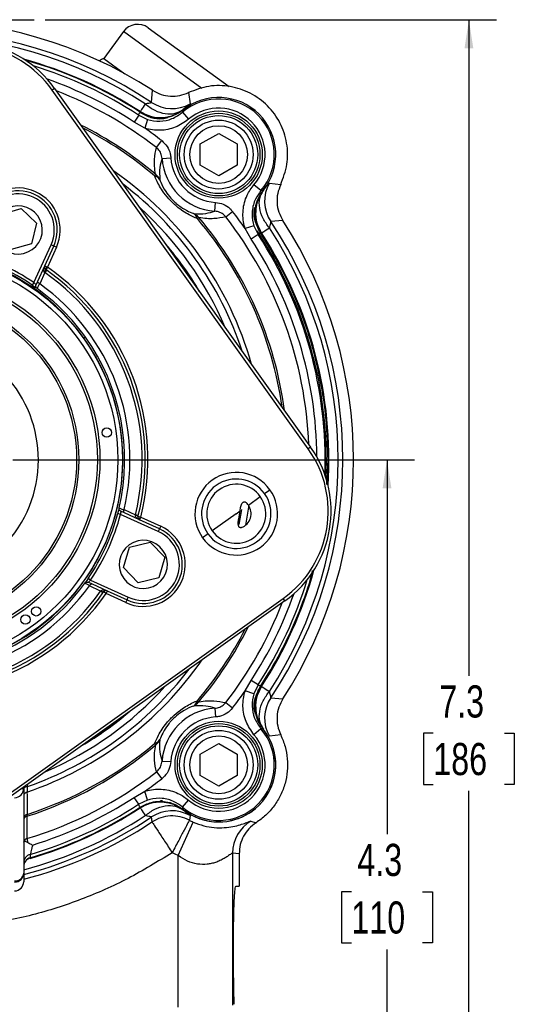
# Model space of a CAD drawing. Header units: inches. Extents: x 0.4 to 16.6, y 0.2 to 10.8.
# Tile 5 of 15: x 4.7 to 6.9, y 3.9 to 8.3. Entities that reach past the tile are written whole.
import ezdxf

# ---------------------------------------------------------------- set-up
doc = ezdxf.new("R2010")
doc.units = ezdxf.units.IN
doc.header["$MEASUREMENT"] = 0
doc.layers.add('SLD-0', color=7, linetype='Continuous', lineweight=25)
doc.styles.add('SLDTEXTSTYLE0', font='TXT', dxfattribs={"width": 0.75})
doc.dimstyles.new('SLDDIMSTYLE0', dxfattribs={"dimtxt": 0.145833, "dimasz": 0.13, "dimexe": 0, "dimexo": 0.0625, "dimgap": 0.036458, "dimtad": 0, "dimtih": 1, "dimtoh": 1, "dimdec": 1, "dimlfac": 1.5, "dimrnd": 1e-09, "dimzin": 12, "dimdsep": 46, "dimtxsty": 'SLDTEXTSTYLE0', "dimsah": 1, "dimcen": 0.09, "dimadec": 0, "dimazin": 3, "dimtfac": 1, "dimtdec": 1, "dimtofl": 0, "dimtmove": 0, "dimatfit": 3, "dimfxl": 0, "dimfrac": 2, "dimtolj": 1, "dimtzin": 12, "dimarcsym": 0})

# ---------------------------------------------------------------- blocks, each defined once
blk = doc.blocks.new('_D_4')
at = {"layer": 'SLD-0'}
for p, q in [((4.7832, 8.3268), (6.8308, 8.3268)), ((6.7058, 8.3268), (6.7058, 5.3499)), ((6.5442, 5.0886), (6.4998, 5.0886)), ((6.4998, 5.0886), (6.4998, 4.8569)), ((6.8674, 5.0886), (6.9118, 5.0886)), ((6.9118, 5.0886), (6.9118, 4.8569)), ((6.4998, 4.8569), (6.5442, 4.8569)), ((6.7058, 3.4356), (6.7058, 4.8273)), ((6.9118, 4.8569), (6.8674, 4.8569)), ((5.8642, 3.4356), (6.8308, 3.4356))]:
    blk.add_line(p, q, dxfattribs=at)
for points in [[(6.7058, 8.3268), (6.6858, 8.1968), (6.7258, 8.1968)], [(6.7058, 3.4356), (6.7258, 3.5656), (6.6858, 3.5656)]]:
    blk.add_solid(points, dxfattribs=at)
at = {"layer": 'SLD-0', "char_height": 0.14583, "attachment_point": 1, "style": 'SLDTEXTSTYLE0'}
for s, insert in [('7.3', (6.5712, 5.3062)), ('186', (6.5442, 5.0449))]:
    blk.add_mtext(s, dxfattribs=dict(at, insert=insert))
blk = doc.blocks.new('_D_6')
at = {"layer": 'SLD-0'}
for p, q in [((4.6362, 6.3302), (6.4592, 6.3302)), ((6.3342, 6.3302), (6.3342, 4.6308)), ((6.1726, 4.3695), (6.1282, 4.3695)), ((6.1282, 4.3695), (6.1282, 4.1378)), ((6.4958, 4.3695), (6.5402, 4.3695)), ((6.5402, 4.3695), (6.5402, 4.1378)), ((6.1282, 4.1378), (6.1726, 4.1378)), ((6.5402, 4.1378), (6.4958, 4.1378)), ((6.3342, 3.4356), (6.3342, 4.1082)), ((5.8642, 3.4356), (6.4592, 3.4356))]:
    blk.add_line(p, q, dxfattribs=at)
for points in [[(6.3342, 6.3302), (6.3142, 6.2002), (6.3542, 6.2002)], [(6.3342, 3.4356), (6.3542, 3.5656), (6.3142, 3.5656)]]:
    blk.add_solid(points, dxfattribs=at)
at = {"layer": 'SLD-0', "char_height": 0.14583, "attachment_point": 1, "style": 'SLDTEXTSTYLE0'}
for s, insert in [('4.3', (6.1996, 4.5871)), ('110', (6.1726, 4.3258))]:
    blk.add_mtext(s, dxfattribs=dict(at, insert=insert))

msp = doc.modelspace()

# ---------------------------------------------------------------- linework, layer by layer
at = {"color": 7, "linetype": 'Continuous', "lineweight": 25}
for p, q in [((5.1384, 8.2728), (5.0496, 8.1507)), ((5.2502, 8.2904), (5.6175, 8.0232)), ((5.0496, 8.1507), (5.1447, 8.0815)), ((4.8262, 8.0153), (4.8153, 8.0076)), ((5.9767, 6.3794), (4.8153, 8.0076)), ((4.8262, 8.0153), (5.9876, 6.3871)), ((5.2661, 7.9513), (5.2708, 8.0063)), ((5.434, 7.9962), (5.4405, 7.9449)), ((5.2161, 7.9036), (5.2145, 7.9095)), ((5.2074, 7.8936), (5.187, 7.8624)), ((5.2074, 7.8936), (5.2476, 7.8744)), ((5.2476, 7.8744), (5.235, 7.8349)), ((5.4067, 7.9067), (5.4337, 7.875)), ((5.235, 7.8349), (5.187, 7.8624)), ((5.2878, 7.7468), (5.3121, 7.778)), ((5.4871, 7.763), (5.5704, 7.8111)), ((5.5704, 7.8111), (5.6537, 7.763)), ((5.4871, 7.6667), (5.4871, 7.763)), ((5.6537, 7.763), (5.6537, 7.6667)), ((5.3134, 7.6976), (5.3532, 7.7003)), ((5.5704, 7.6186), (5.4871, 7.6667)), ((5.6537, 7.6667), (5.5704, 7.6186)), ((5.2796, 7.6181), (5.2848, 7.6243)), ((5.7622, 7.5512), (5.7306, 7.5782)), ((5.7685, 7.5561), (5.7742, 7.5534)), ((5.8005, 7.5849), (5.8518, 7.5785)), ((5.7386, 7.4821), (5.7517, 7.5157)), ((4.5822, 7.4435), (4.6746, 7.4704)), ((4.6746, 7.4704), (4.7441, 7.4039)), ((5.5531, 7.4578), (5.5558, 7.4977)), ((5.4737, 7.424), (5.4798, 7.4293)), ((5.6023, 7.4323), (5.6336, 7.4566)), ((4.7441, 7.4039), (4.7213, 7.3104)), ((5.73, 7.3921), (5.6904, 7.3794)), ((5.7179, 7.3314), (5.6904, 7.3794)), ((5.73, 7.3921), (5.7491, 7.3518)), ((5.8618, 7.4152), (5.8069, 7.4106)), ((5.7491, 7.3518), (5.7179, 7.3314)), ((5.7651, 7.3589), (5.7592, 7.3606)), ((4.7213, 7.3104), (4.6289, 7.2835)), ((4.7319, 7.1337), (4.8099, 7.3049)), ((4.781, 7.2093), (4.822, 7.2994)), ((4.8342, 7.2939), (4.7931, 7.2038)), ((4.822, 7.2994), (4.8099, 7.3049)), ((4.8342, 7.2939), (4.822, 7.2994)), ((4.7497, 7.1408), (4.781, 7.2093)), ((4.781, 7.2093), (4.7931, 7.2038)), ((4.7823, 7.196), (4.7931, 7.2038)), ((4.7931, 7.2038), (4.7855, 7.1928)), ((4.7819, 7.1791), (4.7586, 7.1281)), ((4.7895, 7.19), (4.7819, 7.1791)), ((4.7319, 7.1337), (4.7244, 7.1227)), ((4.742, 7.1237), (4.7497, 7.1408)), ((4.7463, 7.1074), (4.7432, 7.1104)), ((4.9659, 6.8866), (4.9589, 6.8816)), ((5.9876, 6.3871), (5.9767, 6.3794)), ((6.0611, 6.2183), (6.0665, 6.3302)), ((5.7784, 6.1766), (5.8028, 6.194)), ((5.705, 6.1242), (5.7592, 6.1628)), ((5.1251, 6.082), (5.1122, 6.0854)), ((5.2963, 6.004), (5.1251, 6.082)), ((5.1432, 6.0884), (5.1261, 6.0962)), ((5.1416, 6.1038), (5.1926, 6.0806)), ((5.2117, 6.0572), (5.1432, 6.0884)), ((5.2055, 6.0774), (5.1926, 6.0806)), ((5.6502, 6.0851), (5.5412, 6.0074)), ((5.6502, 6.0851), (5.6676, 6.0975)), ((5.6676, 6.0975), (5.6699, 6.1128)), ((5.2173, 6.0693), (5.2043, 6.0726)), ((5.2064, 6.0616), (5.2173, 6.0693)), ((5.2173, 6.0693), (5.2117, 6.0572)), ((5.3018, 6.0161), (5.2117, 6.0572)), ((5.2173, 6.0693), (5.3074, 6.0283)), ((5.3018, 6.0161), (5.2963, 6.004)), ((5.3074, 6.0283), (5.3018, 6.0161)), ((5.522, 5.9937), (5.4975, 5.9762)), ((5.1658, 5.9335), (5.2592, 5.9566)), ((5.2592, 5.9566), (5.3259, 5.8872)), ((5.1391, 5.841), (5.1658, 5.9335)), ((5.3259, 5.8872), (5.2992, 5.7948)), ((5.2058, 5.7717), (5.1391, 5.841)), ((4.9893, 5.784), (4.9782, 5.7915)), ((4.9792, 5.7739), (4.9963, 5.7662)), ((4.9893, 5.784), (5.1605, 5.706)), ((4.9963, 5.7662), (5.0649, 5.7349)), ((5.2992, 5.7948), (5.2058, 5.7717)), ((5.0347, 5.734), (4.9837, 5.7573)), ((5.0456, 5.7264), (5.0347, 5.734)), ((5.0593, 5.7228), (5.0484, 5.7304)), ((5.0649, 5.7349), (5.0593, 5.7228)), ((5.1494, 5.6817), (5.0593, 5.7228)), ((5.0649, 5.7349), (5.155, 5.6939)), ((4.2349, 4.5392), (5.8632, 5.7006)), ((5.8709, 5.6897), (4.2427, 4.5283)), ((5.1494, 5.6817), (5.155, 5.6939)), ((5.155, 5.6939), (5.1605, 5.706)), ((5.8709, 5.6897), (5.8632, 5.7006)), ((5.6904, 5.2809), (5.7179, 5.3289)), ((5.7491, 5.3085), (5.7179, 5.3289)), ((5.73, 5.2683), (5.6904, 5.2809)), ((5.7491, 5.3085), (5.73, 5.2683)), ((5.7592, 5.2998), (5.7651, 5.3014)), ((5.4737, 5.2363), (5.4798, 5.2311)), ((5.6023, 5.2281), (5.6336, 5.2038)), ((5.8069, 5.2498), (5.8618, 5.2451)), ((5.5531, 5.2025), (5.5558, 5.1627)), ((5.7622, 5.1092), (5.7306, 5.0821)), ((5.8518, 5.0819), (5.8005, 5.0754)), ((5.2796, 5.0422), (5.2848, 5.0361)), ((5.4871, 4.9936), (5.5704, 5.0417)), ((5.5704, 5.0417), (5.6537, 4.9936)), ((5.3134, 4.9628), (5.3532, 4.9601)), ((5.4871, 4.8974), (5.4871, 4.9936)), ((5.6537, 4.9936), (5.6537, 4.8974)), ((5.2878, 4.9136), (5.3121, 4.8823)), ((5.5704, 4.8493), (5.4871, 4.8974)), ((5.6537, 4.8974), (5.5704, 4.8493)), ((4.6857, 4.8443), (4.6857, 4.8386)), ((4.6857, 4.8386), (4.6857, 4.4547)), ((5.187, 4.798), (5.235, 4.8255)), ((5.2476, 4.7859), (5.235, 4.8255)), ((5.2074, 4.7668), (5.187, 4.798)), ((5.2476, 4.7859), (5.2074, 4.7668)), ((5.3087, 4.7831), (5.3153, 4.7838)), ((5.4067, 4.7537), (5.4337, 4.7853)), ((5.2145, 4.7508), (5.2161, 4.7567)), ((5.304, 4.7798), (5.3054, 4.7803)), ((5.304, 4.7798), (5.3071, 4.7799)), ((5.3071, 4.7799), (5.3106, 4.7799)), ((5.3213, 4.7798), (5.3653, 4.7675)), ((5.2679, 4.6862), (5.2661, 4.709)), ((5.4405, 4.7154), (5.4375, 4.6943)), ((5.3869, 4.5337), (5.4547, 4.6859)), ((5.717, 4.6899), (5.7398, 4.6826)), ((4.7157, 4.5238), (4.7157, 4.5237)), ((5.3869, 4.5337), (5.3595, 4.547)), ((5.3869, 3.8467), (5.3869, 4.5337)), ((5.6333, 4.5453), (5.6333, 3.8555)), ((5.6634, 4.5425), (5.6333, 4.5453)), ((5.6634, 4.5425), (5.6634, 4.3956)), ((4.6857, 4.4547), (4.6857, 4.4153)), ((5.6487, 4.3956), (5.6634, 4.3956)), ((5.6378, 3.9789), (5.6378, 4.1456))]:
    msp.add_line(p, q, dxfattribs=at)
at = {"color": 8, "linetype": 'Continuous', "lineweight": 25}
for p, q in [((5.4942, 8.014), (5.1384, 8.2728)), ((5.6745, 6.1045), (5.6624, 6.0357)), ((5.6651, 6.0626), (5.6617, 6.0445)), ((4.6777, 4.8386), (4.6857, 4.8386)), ((4.7018, 4.8558), (4.7025, 4.847))]:
    msp.add_line(p, q, dxfattribs=at)
at = {"color": 8, "linetype": 'Continuous', "lineweight": 25, "flags": 128}
for points in [[(5.6933, 6.0335), (5.7071, 6.1147), (5.7078, 6.1199)], [(5.1092, 5.1438), (5.0158, 5.0767), (5.0031, 5.0684)]]:
    msp.add_lwpolyline(points, dxfattribs=at)
at = {"color": 7, "linetype": 'Continuous', "lineweight": 25, "flags": 128}
for points in [[(4.7025, 4.847), (4.6991, 4.8465), (4.6959, 4.8456), (4.693, 4.8444), (4.6905, 4.843), (4.6884, 4.8413), (4.6869, 4.8394), (4.686, 4.8375), (4.6857, 4.8355)], [(4.7156, 4.5393), (4.7156, 4.5329), (4.7157, 4.5238)]]:
    msp.add_lwpolyline(points, dxfattribs=at)
at = {"color": 7, "linetype": 'Continuous', "lineweight": 25}
for centre, radius in [((5.5704, 7.7148), 0.1979), ((5.5704, 7.7148), 0.1875), ((5.5704, 7.7148), 0.1771), ((5.5704, 7.7148), 0.1563), ((5.5704, 7.7148), 0.131), ((4.1857, 6.3302), 0.948), ((4.1857, 6.3302), 0.9272), ((4.1857, 6.3302), 0.8459), ((4.1857, 6.3302), 0.8343), ((4.1857, 6.3302), 0.75), ((4.1857, 6.3302), 0.74), ((5.0625, 6.4534), 0.0212), ((4.7429, 5.6421), 0.0212), ((4.6936, 5.6049), 0.0212), ((5.5704, 4.9455), 0.1979), ((5.5704, 4.9455), 0.1875), ((5.5704, 4.9455), 0.1771), ((5.5704, 4.9455), 0.1563), ((5.5704, 4.9455), 0.131)]:
    msp.add_circle(centre, radius, dxfattribs=at)
for centre, radius, start, end in [((4.1857, 6.3302), 1.9967, 57.0827, 122.9173), ((4.1857, 6.3302), 1.9482, 56.3186, 123.6814), ((5.2031, 8.2257), 0.08, 53.9664, 143.9664), ((4.1857, 6.3302), 1.9271, 56.9214, 123.0786), ((4.4191, 7.725), 0.5, 35.5, 125.5), ((4.4191, 7.725), 0.4867, 35.5, 125.5), ((4.1857, 6.3302), 1.8826, 56.9123, 74.3542), ((5.0758, 8.0751), 0.08, 109.1347, 125.7605), ((5.5705, 7.7149), 0.2522, 319.4979, 130.5021), ((5.5705, 7.7149), 0.2589, 321.2653, 128.7347), ((5.3585, 8.0901), 0.1667, 236.3445, 299.4476), ((5.5705, 7.7149), 0.2105, 319.4979, 130.5021), ((4.1857, 6.3302), 1.8344, 52.1172, 55.1115), ((5.5705, 7.7149), 0.2577, 183.8578, 266.1422), ((5.5705, 7.7149), 0.2178, 183.8578, 266.1422), ((5.2711, 7.582), 0.0371, 29.5769, 76.7558), ((5.2448, 7.5742), 0.0641, 23.9953, 51.3241), ((4.6609, 7.3728), 0.1904, 335.5, 155.5), ((5.9456, 7.503), 0.1667, 150.5524, 213.6555), ((4.6609, 7.3728), 0.1771, 335.5, 155.5), ((4.6609, 7.3728), 0.1637, 335.5, 155.5), ((4.6609, 7.3728), 0.1094, 35.5, 215.5), ((4.6609, 7.3728), 0.1094, 215.5, 35.5), ((5.4375, 7.4155), 0.0371, 13.2442, 60.4231), ((5.4298, 7.3892), 0.0641, 38.6759, 66.0047), ((4.1857, 6.3302), 1.8344, 34.8885, 37.8828), ((4.1857, 6.3302), 1.9271, 326.9214, 33.0786), ((4.1857, 6.3302), 1.9482, 326.3186, 33.6814), ((4.1857, 6.3302), 1.9967, 327.0827, 32.9173), ((4.1857, 6.3302), 1.8733, 357.4746, 33.6657), ((4.1857, 6.3302), 1.8826, 356.6458, 33.0877), ((4.1857, 6.3302), 0.9497, 35.5, 215.5), ((4.1857, 6.3302), 0.9582, 55.7971, 75.2029), ((4.1857, 6.3302), 0.9716, 55.7971, 75.2029), ((4.7931, 7.2038), 0.0133, 155.5, 215.5), ((4.7931, 7.2038), 0.0133, 215.5, 235.1906), ((4.1857, 6.3302), 1.064, 345.8094, 55.1906), ((4.7655, 7.1948), 0.0201, 316.4815, 354.5184), ((4.1857, 6.3302), 1.0373, 346.0774, 54.9226), ((4.1857, 6.3302), 1.0507, 345.8094, 55.1906), ((4.1857, 6.3302), 0.9582, 35.5, 54.1766), ((4.1857, 6.3302), 0.9823, 346.6773, 54.3226), ((4.1857, 6.3302), 0.9497, 215.5, 35.5), ((4.1857, 6.3302), 0.5667, 239.929, 228.0039), ((4.1857, 6.3302), 0.9582, 346.8234, 35.5), ((5.5805, 6.0968), 0.4867, 305.5, 35.5), ((5.5805, 6.0968), 0.5, 305.5, 35.5), ((5.6502, 6.0851), 0.1875, 35.5, 215.5), ((5.6502, 6.0851), 0.1575, 35.5, 215.5), ((5.6502, 6.0851), 0.1339, 35.5, 215.5), ((5.6502, 6.0851), 0.1875, 215.5, 35.5), ((5.6502, 6.0851), 0.1575, 215.5, 35.5), ((5.6502, 6.0851), 0.1339, 215.5, 35.5), ((5.6502, 6.0851), 0.0673, 290.9089, 35.5), ((5.6502, 6.0851), 0.0673, 35.5, 50.0911), ((4.1857, 6.3302), 0.9583, 325.7971, 345.2029), ((4.1857, 6.3302), 0.9716, 325.7971, 345.2029), ((5.1905, 6.058), 0.0201, 46.4815, 84.5184), ((5.2173, 6.0693), 0.0133, 165.8094, 215.5), ((5.2173, 6.0693), 0.0133, 215.5, 245.5), ((5.2284, 5.855), 0.1904, 245.5, 65.5), ((5.2284, 5.855), 0.1771, 245.5, 65.5), ((5.2284, 5.855), 0.1638, 245.5, 65.5), ((5.2284, 5.855), 0.1094, 35.5, 215.5), ((5.2284, 5.855), 0.1094, 215.5, 35.5), ((4.1857, 6.3302), 1.8826, 326.9123, 344.3542), ((4.1857, 6.3302), 0.9583, 256.8234, 324.1766), ((4.1857, 6.3302), 1.064, 255.8094, 325.1906), ((4.1857, 6.3302), 1.0507, 255.8094, 325.1906), ((4.1857, 6.3302), 1.0373, 256.0774, 324.9226), ((4.1857, 6.3302), 0.9823, 256.6773, 324.3226), ((5.0503, 5.7504), 0.0201, 226.4815, 264.5184), ((5.0593, 5.7228), 0.0133, 65.5, 145.1906), ((4.1857, 6.3302), 1.8344, 322.1172, 325.1115), ((5.4375, 5.2448), 0.0371, 299.5769, 346.7558), ((5.4298, 5.2711), 0.0641, 293.9953, 321.3241), ((5.9456, 5.1574), 0.1667, 146.3445, 209.4476), ((5.5705, 4.9454), 0.2577, 93.8578, 176.1422), ((5.5705, 4.9454), 0.2178, 93.8578, 176.1422), ((5.5705, 4.9454), 0.2522, 229.4979, 40.5021), ((5.5705, 4.9454), 0.2589, 231.2653, 38.7347), ((5.5705, 4.9454), 0.2589, 270, 38.7347), ((5.2711, 5.0784), 0.0371, 283.2442, 330.4231), ((5.2448, 5.0861), 0.0641, 308.6759, 336.0047), ((5.5705, 4.9454), 0.2105, 229.4979, 40.5021), ((4.1857, 6.3302), 1.6979, 287.6426, 310.3419), ((4.1857, 6.3302), 1.6898, 287.7563, 310.3419), ((4.1857, 6.3302), 1.7948, 286.6719, 307.8828), ((4.1857, 6.3302), 1.8344, 304.8885, 307.8828), ((4.7042, 4.8037), 0.0185, 100.7143, 176.7593), ((4.1857, 6.3302), 1.8303, 287.1729, 303.1634), ((4.1857, 6.3302), 1.8676, 286.4824, 303.1634), ((4.1857, 6.3302), 1.8826, 286.35, 303.0877), ((5.3585, 4.5703), 0.1667, 60.5524, 123.6555), ((5.5705, 4.9454), 0.2589, 231.2653, 270), ((4.7042, 4.7026), 0.0185, 99.8931, 176.7103), ((4.7063, 4.6924), 0.0206, 106.9737, 179.7788), ((5.5705, 4.9454), 0.2842, 242.0974, 245.9661), ((5.8, 4.5453), 0.1667, 119.8874, 179.9951), ((4.7064, 4.5909), 0.0207, 106.0868, 169.6775), ((4.7273, 4.4994), 0.0416, 106.324, 179.9451), ((4.7273, 4.4839), 0.0416, 106.1931, 179.945), ((4.6467, 4.4578), 0.0391, 266.0742, 355.4441), ((4.6441, 4.4547), 0.0416, 269.9756, 359.9756), ((4.6441, 4.4153), 0.0417, 270, 360), ((4.6441, 4.4153), 0.0416, 269.9756, 359.9756)]:
    msp.add_arc(centre, radius, start, end, dxfattribs=at)
at = {"color": 8, "linetype": 'Continuous', "lineweight": 25}
for radius, start, end in [(1.8849, 56.9214, 74.5733), (1.8676, 56.8366, 73.0631), (1.8303, 56.8366, 70.6143), (1.7948, 52.1172, 68.8084), (1.6979, 49.6581, 63.4378), (1.6898, 49.6581, 62.9144), (1.5938, 15.7449, 55.2551), (1.5706, 18.2565, 52.7435), (1.5365, 22.9816, 48.0184), (1.6898, 8.0856, 40.3419), (1.6979, 7.5622, 40.3419), (1.7948, 2.1916, 37.8828), (1.8303, 0.3857, 33.1634), (1.8676, 357.9369, 33.1634), (1.8849, 356.4267, 33.0786), (1.5058, 30.4872, 40.5128), (1.8849, 326.9214, 344.5733), (1.8676, 326.8366, 343.0631), (1.8303, 326.8366, 340.6143), (1.7948, 322.1172, 338.8084), (1.6898, 319.6581, 332.9144), (1.6979, 319.6581, 333.4378), (1.5938, 288.852, 325.2551), (1.5706, 289.211, 322.7435), (1.5365, 292.9816, 318.0184), (1.5058, 300.4872, 310.5128), (1.8849, 286.3039, 303.0786), (1.9271, 285.0381, 303.0786), (1.9482, 284.8715, 303.6814), (1.9682, 284.7167, 303.3556)]:
    msp.add_arc((4.1857, 6.3302), radius, start, end, dxfattribs=at)
at = {"color": 7, "linetype": 'Continuous', "lineweight": 25}
for centre, major_axis, ratio, start_param, end_param in [((4.6441, 4.8386), (0, 0.0421), 0.989063, 3.141593, 4.712389), ((5.6487, 3.9789), (0, 0.25), 0.043661, 1.570796, 2.071341)]:
    msp.add_ellipse(centre, major_axis=major_axis, ratio=ratio, start_param=start_param, end_param=end_param, dxfattribs=at)
for points, knots in [([(5.2708, 8.0063), (5.2833, 7.9994), (5.3084, 7.9857), (5.351, 7.9782), (5.3942, 7.9804), (5.4207, 7.991), (5.434, 7.9962)], [0, 0, 0, 0, 0.249549, 0.499894, 0.750225, 1, 1, 1, 1]), ([(5.2145, 7.9095), (5.2294, 7.9016), (5.2602, 7.8852), (5.3093, 7.8806), (5.3616, 7.8887), (5.3912, 7.9074), (5.4089, 7.9186)], [0, 0, 0, 0, 0.243881, 0.500124, 0.699654, 1, 1, 1, 1]), ([(5.2375, 7.9449), (5.2448, 7.9466), (5.2558, 7.9492), (5.2649, 7.9505), (5.2657, 7.951), (5.2661, 7.9513)], [0, 0, 0, 0, 0.498523, 0.750294, 1, 1, 1, 1]), ([(5.2375, 7.9449), (5.2515, 7.9345), (5.2802, 7.913), (5.3283, 7.8984), (5.3741, 7.8987), (5.3975, 7.9121), (5.4089, 7.9186)], [0, 0, 0, 0, 0.243136, 0.5, 0.756864, 1, 1, 1, 1]), ([(5.4088, 7.9165), (5.393, 7.9059), (5.3708, 7.8911), (5.345, 7.8848), (5.3376, 7.8831)], [0, 0, 0, 0, 0.71275, 1, 1, 1, 1]), ([(5.4085, 7.9169), (5.3927, 7.9063), (5.3712, 7.8919), (5.3462, 7.8856), (5.3395, 7.8839)], [0, 0, 0, 0, 0.729749, 1, 1, 1, 1]), ([(5.4085, 7.9169), (5.4081, 7.9149), (5.4075, 7.9115), (5.4069, 7.9081), (5.4067, 7.9067)], [0, 0, 0, 0, 0.576727, 1, 1, 1, 1]), ([(5.4405, 7.9449), (5.4392, 7.9435), (5.4366, 7.9407), (5.4181, 7.926), (5.4089, 7.9186)], [0, 0, 0, 0, 0.500038, 1, 1, 1, 1]), ([(5.2074, 7.8936), (5.2083, 7.8957), (5.2103, 7.9003), (5.2123, 7.905), (5.2135, 7.9075)], [0, 0, 0, 0, 0.450353, 1, 1, 1, 1]), ([(5.3298, 7.8825), (5.3266, 7.8821), (5.3051, 7.8792), (5.2634, 7.8815), (5.2301, 7.8988), (5.2135, 7.9075)], [0, 0, 0, 0, 0.07803, 0.53902, 1, 1, 1, 1]), ([(5.3398, 7.8816), (5.3318, 7.8796), (5.3069, 7.8733), (5.2625, 7.8794), (5.2316, 7.8955), (5.2161, 7.9036)], [0, 0, 0, 0, 0.191777, 0.594963, 1, 1, 1, 1]), ([(5.4337, 7.875), (5.4144, 7.8615), (5.3757, 7.8345), (5.3049, 7.8213), (5.2576, 7.8276), (5.2352, 7.8348), (5.235, 7.8349)], [0, 0, 0, 0, 0.332453, 0.664935, 0.996731, 1, 1, 1, 1]), ([(5.2476, 7.8744), (5.2478, 7.8744), (5.2657, 7.8687), (5.3036, 7.8636), (5.3603, 7.8742), (5.3912, 7.8958), (5.4067, 7.9067)], [0, 0, 0, 0, 0.0032673, 0.3349165, 0.6673831, 1, 1, 1, 1]), ([(5.3395, 7.8839), (5.3394, 7.8839), (5.336, 7.8833), (5.3329, 7.8829), (5.3298, 7.8825)], [0, 0, 0, 0, 0.020091, 1, 1, 1, 1]), ([(5.3121, 7.778), (5.3208, 7.7697), (5.3383, 7.7531), (5.3503, 7.7244), (5.3525, 7.7064), (5.3532, 7.7003)], [0, 0, 0, 0, 0.397023, 0.793893, 1, 1, 1, 1]), ([(5.2848, 7.6243), (5.2847, 7.6248), (5.2794, 7.6509), (5.2774, 7.6942), (5.2844, 7.7294), (5.2878, 7.7468)], [0, 0, 0, 0, 0.010657, 0.513477, 1, 1, 1, 1]), ([(5.3134, 7.6976), (5.3129, 7.7015), (5.3116, 7.7129), (5.3042, 7.731), (5.2933, 7.7415), (5.2878, 7.7468)], [0, 0, 0, 0, 0.207401, 0.604963, 1, 1, 1, 1]), ([(5.3134, 7.6976), (5.3092, 7.6844), (5.3007, 7.657), (5.3024, 7.6197), (5.3034, 7.6003)], [0, 0, 0, 0, 0.478666, 1, 1, 1, 1]), ([(5.4737, 7.424), (5.4613, 7.4294), (5.4314, 7.4423), (5.3857, 7.4726), (5.3438, 7.5126), (5.3095, 7.5566), (5.2902, 7.5922), (5.2813, 7.6138), (5.2796, 7.6181)], [0, 0, 0, 0, 0.1623365, 0.3957874, 0.5541822, 0.7119256, 0.9428172, 1, 1, 1, 1]), ([(5.3034, 7.6003), (5.3047, 7.5969), (5.311, 7.5801), (5.3253, 7.5523), (5.3513, 7.5181), (5.3704, 7.4995), (5.3912, 7.482), (5.4081, 7.4706), (5.433, 7.457), (5.4461, 7.4517), (5.4559, 7.4478)], [0, 0, 0, 0, 0.060426, 0.295827, 0.448101, 0.575654, 0.598782, 0.771911, 0.830481, 1, 1, 1, 1]), ([(5.6904, 7.3794), (5.6891, 7.3839), (5.6811, 7.4108), (5.6778, 7.4629), (5.6943, 7.5281), (5.7193, 7.5627), (5.7306, 7.5782)], [0, 0, 0, 0, 0.067291, 0.398, 0.728909, 1, 1, 1, 1]), ([(5.7622, 7.5512), (5.7532, 7.5387), (5.7332, 7.5111), (5.7199, 7.4589), (5.7225, 7.4172), (5.7289, 7.3957), (5.73, 7.3921)], [0, 0, 0, 0, 0.271237, 0.602164, 0.932744, 1, 1, 1, 1]), ([(5.7742, 7.5534), (5.763, 7.5356), (5.7443, 7.5061), (5.7362, 7.4538), (5.7408, 7.4046), (5.7571, 7.3739), (5.7651, 7.3589)], [0, 0, 0, 0, 0.30035, 0.499876, 0.756119, 1, 1, 1, 1]), ([(5.7394, 7.4839), (5.7411, 7.4907), (5.7474, 7.5156), (5.7619, 7.5372), (5.7724, 7.5529)], [0, 0, 0, 0, 0.270251, 1, 1, 1, 1]), ([(5.8005, 7.3819), (5.79, 7.3959), (5.7686, 7.4247), (5.7539, 7.4727), (5.7542, 7.5185), (5.7676, 7.542), (5.7742, 7.5534)], [0, 0, 0, 0, 0.243136, 0.5, 0.756864, 1, 1, 1, 1]), ([(5.7622, 7.5512), (5.7637, 7.5514), (5.7671, 7.5519), (5.7705, 7.5526), (5.7724, 7.5529)], [0, 0, 0, 0, 0.423273, 1, 1, 1, 1]), ([(5.7742, 7.5534), (5.7815, 7.5626), (5.7963, 7.581), (5.7991, 7.5836), (5.8005, 7.5849)], [0, 0, 0, 0, 0.499654, 1, 1, 1, 1]), ([(5.8518, 7.5785), (5.8465, 7.5652), (5.836, 7.5386), (5.8338, 7.4954), (5.8413, 7.4528), (5.855, 7.4277), (5.8618, 7.4152)], [0, 0, 0, 0, 0.249549, 0.499894, 0.750225, 1, 1, 1, 1]), ([(5.5558, 7.4977), (5.5679, 7.4956), (5.592, 7.4916), (5.618, 7.4745), (5.6298, 7.461), (5.6336, 7.4566)], [0, 0, 0, 0, 0.403564, 0.807281, 1, 1, 1, 1]), ([(5.7592, 7.3606), (5.7512, 7.376), (5.7352, 7.4068), (5.7288, 7.4479), (5.734, 7.4699), (5.7352, 7.4749)], [0, 0, 0, 0, 0.434994, 0.8701, 1, 1, 1, 1]), ([(5.763, 7.3579), (5.7544, 7.3746), (5.7371, 7.4079), (5.7347, 7.4495), (5.7376, 7.4711), (5.7381, 7.4742)], [0, 0, 0, 0, 0.46098, 0.92197, 1, 1, 1, 1]), ([(5.7381, 7.4742), (5.7381, 7.4744), (5.7384, 7.4774), (5.7389, 7.4807), (5.7394, 7.4838), (5.7394, 7.4839)], [0, 0, 0, 0, 0.066377, 0.979914, 1, 1, 1, 1]), ([(5.4559, 7.4478), (5.4563, 7.4477), (5.4775, 7.4448), (5.512, 7.446), (5.5397, 7.454), (5.5531, 7.4578)], [0, 0, 0, 0, 0.009852, 0.5214842, 1, 1, 1, 1]), ([(5.6023, 7.4323), (5.585, 7.4288), (5.5585, 7.4236), (5.5172, 7.4233), (5.4923, 7.4273), (5.4798, 7.4293)], [0, 0, 0, 0, 0.486338, 0.743005, 1, 1, 1, 1]), ([(5.6023, 7.4323), (5.5999, 7.435), (5.5925, 7.4435), (5.576, 7.4541), (5.5608, 7.4566), (5.5531, 7.4578)], [0, 0, 0, 0, 0.1914508, 0.5944568, 1, 1, 1, 1]), ([(5.8069, 7.4106), (5.8066, 7.4102), (5.8061, 7.4094), (5.8048, 7.4002), (5.8022, 7.3892), (5.8005, 7.3819)], [0, 0, 0, 0, 0.251921, 0.502064, 1, 1, 1, 1]), ([(5.763, 7.3579), (5.7605, 7.3568), (5.7559, 7.3547), (5.7512, 7.3527), (5.7491, 7.3518)], [0, 0, 0, 0, 0.549647, 1, 1, 1, 1]), ([(4.7801, 7.1809), (4.7795, 7.1815), (4.7784, 7.1829), (4.7769, 7.1868), (4.7761, 7.1961), (4.779, 7.2038), (4.781, 7.2093)], [0, 0, 0, 0, 0.076929, 0.167715, 0.40534, 1, 1, 1, 1]), ([(4.7819, 7.1791), (4.7815, 7.1794), (4.7809, 7.18), (4.7803, 7.1806), (4.7801, 7.1809)], [0, 0, 0, 0, 0.560004, 1, 1, 1, 1]), ([(4.7244, 7.1227), (4.7276, 7.1205), (4.7341, 7.116), (4.7413, 7.111), (4.7455, 7.1079), (4.746, 7.1075), (4.7463, 7.1074)], [0, 0, 0, 0, 0.2800319, 0.5592698, 0.7795965, 1, 1, 1, 1]), ([(4.7319, 7.1337), (4.7328, 7.1328), (4.7345, 7.1312), (4.7369, 7.1289), (4.7388, 7.1269), (4.7403, 7.1254), (4.7413, 7.1244), (4.7419, 7.1238), (4.7419, 7.1237), (4.742, 7.1237)], [0, 0, 0, 0, 0.178567, 0.321556, 0.500117, 0.634727, 0.762555, 0.884114, 1, 1, 1, 1]), ([(4.7432, 7.1104), (4.7427, 7.1114), (4.7414, 7.1134), (4.7407, 7.1167), (4.7407, 7.1202), (4.7415, 7.1224), (4.742, 7.1237)], [0, 0, 0, 0, 0.237965, 0.50032, 0.70897, 1, 1, 1, 1]), ([(4.7466, 7.1071), (4.7465, 7.1072), (4.7464, 7.1073), (4.7463, 7.1073), (4.7463, 7.1074)], [0, 0, 0, 0, 0.56, 1, 1, 1, 1]), ([(4.7567, 7.1293), (4.7549, 7.1252), (4.7515, 7.1178), (4.7481, 7.1104), (4.7466, 7.1071)], [0, 0, 0, 0, 0.56, 1, 1, 1, 1]), ([(4.7567, 7.1293), (4.7555, 7.1302), (4.7527, 7.132), (4.7504, 7.135), (4.7491, 7.1382), (4.7495, 7.1398), (4.7497, 7.1408)], [0, 0, 0, 0, 0.23507, 0.499387, 0.70666, 1, 1, 1, 1]), ([(4.7586, 7.1281), (4.7583, 7.1284), (4.7577, 7.1288), (4.757, 7.1292), (4.7567, 7.1293)], [0, 0, 0, 0, 0.560017, 1, 1, 1, 1]), ([(5.6699, 6.1128), (5.6713, 6.1193), (5.673, 6.1275), (5.6789, 6.1353), (5.6823, 6.138), (5.6856, 6.1392), (5.6883, 6.1392), (5.691, 6.1384), (5.6926, 6.1373), (5.6934, 6.1367)], [0, 0, 0, 0, 0.495678, 0.622011, 0.747804, 0.813896, 0.874683, 0.935121, 1, 1, 1, 1]), ([(5.1187, 6.1114), (5.1186, 6.111), (5.1184, 6.1102), (5.117, 6.1042), (5.1148, 6.0956), (5.1131, 6.0888), (5.1122, 6.0854)], [0, 0, 0, 0, 0.250724, 0.500115, 0.74996, 1, 1, 1, 1]), ([(5.1208, 6.1006), (5.1203, 6.1015), (5.1192, 6.1032), (5.1184, 6.106), (5.1182, 6.1088), (5.1185, 6.1105), (5.1187, 6.1114)], [0, 0, 0, 0, 0.271944, 0.52895, 0.771459, 1, 1, 1, 1]), ([(5.1187, 6.1114), (5.1187, 6.1115), (5.1187, 6.1116), (5.1187, 6.1117), (5.1187, 6.1117)], [0, 0, 0, 0, 0.56, 1, 1, 1, 1]), ([(5.1187, 6.1117), (5.1229, 6.1099), (5.1303, 6.1065), (5.1377, 6.1031), (5.141, 6.1017)], [0, 0, 0, 0, 0.56, 1, 1, 1, 1]), ([(5.1261, 6.0962), (5.1249, 6.0969), (5.1229, 6.098), (5.1214, 6.0998), (5.1208, 6.1006)], [0, 0, 0, 0, 0.582384, 1, 1, 1, 1]), ([(5.1261, 6.0962), (5.1261, 6.0962), (5.1261, 6.0961), (5.1261, 6.0952), (5.126, 6.0939), (5.1259, 6.0917), (5.1257, 6.089), (5.1254, 6.0856), (5.1252, 6.0833), (5.1251, 6.082)], [0, 0, 0, 0, 0.1159631, 0.2376242, 0.3655808, 0.5003465, 0.6786668, 0.8215424, 1, 1, 1, 1]), ([(5.1432, 6.0884), (5.1424, 6.089), (5.141, 6.09), (5.1399, 6.0932), (5.1397, 6.097), (5.1406, 6.1002), (5.141, 6.1017)], [0, 0, 0, 0, 0.293395, 0.500647, 0.764963, 1, 1, 1, 1]), ([(5.141, 6.1017), (5.1411, 6.1021), (5.1413, 6.1028), (5.1415, 6.1035), (5.1416, 6.1038)], [0, 0, 0, 0, 0.559984, 1, 1, 1, 1]), ([(5.1924, 6.078), (5.1924, 6.0785), (5.1925, 6.0794), (5.1926, 6.0802), (5.1926, 6.0806)], [0, 0, 0, 0, 0.559996, 1, 1, 1, 1]), ([(5.6598, 6.0525), (5.6611, 6.0595), (5.6627, 6.0684), (5.6647, 6.0801), (5.6661, 6.0881), (5.667, 6.0938), (5.6676, 6.0975)], [0, 0, 0, 0, 0.501432, 0.626846, 0.751068, 1, 1, 1, 1]), ([(5.6742, 6.0222), (5.6733, 6.022), (5.6714, 6.0214), (5.6686, 6.0215), (5.6661, 6.0225), (5.6633, 6.0246), (5.661, 6.0282), (5.658, 6.0375), (5.659, 6.0459), (5.6598, 6.0525)], [0, 0, 0, 0, 0.064717, 0.125011, 0.185632, 0.251502, 0.376747, 0.502182, 1, 1, 1, 1]), ([(5.7592, 5.2998), (5.791, 5.3513), (5.8547, 5.4545), (5.9294, 5.6204), (5.977, 5.7453), (5.9939, 5.8159), (5.9967, 5.8276)], [0, 0, 0, 0, 0.312598, 0.625196, 0.937793, 1, 1, 1, 1]), ([(4.9627, 5.7693), (4.9627, 5.7694), (4.9628, 5.7695), (4.9629, 5.7696), (4.9629, 5.7696)], [0, 0, 0, 0, 0.56, 1, 1, 1, 1]), ([(4.9849, 5.7592), (4.9807, 5.761), (4.9733, 5.7644), (4.966, 5.7678), (4.9627, 5.7693)], [0, 0, 0, 0, 0.56, 1, 1, 1, 1]), ([(4.9782, 5.7915), (4.976, 5.7883), (4.9716, 5.7818), (4.9665, 5.7746), (4.9635, 5.7704), (4.9631, 5.7699), (4.9629, 5.7696)], [0, 0, 0, 0, 0.280032, 0.55927, 0.779597, 1, 1, 1, 1]), ([(4.9629, 5.7696), (4.9639, 5.7707), (4.966, 5.7731), (4.9701, 5.7748), (4.9747, 5.7754), (4.9776, 5.7745), (4.9792, 5.7739)], [0, 0, 0, 0, 0.2400948, 0.5003917, 0.7093913, 1, 1, 1, 1]), ([(4.9893, 5.784), (4.9884, 5.7831), (4.9868, 5.7814), (4.9844, 5.779), (4.9825, 5.7771), (4.9809, 5.7756), (4.98, 5.7746), (4.9794, 5.774), (4.9793, 5.774), (4.9792, 5.7739)], [0, 0, 0, 0, 0.178567, 0.321556, 0.500117, 0.634727, 0.762555, 0.884114, 1, 1, 1, 1]), ([(4.9849, 5.7592), (4.9857, 5.7604), (4.9876, 5.7632), (4.9906, 5.7655), (4.9937, 5.7668), (4.9954, 5.7664), (4.9963, 5.7662)], [0, 0, 0, 0, 0.23507, 0.499387, 0.70666, 1, 1, 1, 1]), ([(4.9837, 5.7573), (4.9839, 5.7576), (4.9843, 5.7582), (4.9847, 5.7589), (4.9849, 5.7592)], [0, 0, 0, 0, 0.560017, 1, 1, 1, 1]), ([(5.0347, 5.734), (5.035, 5.7344), (5.0356, 5.735), (5.0362, 5.7356), (5.0364, 5.7358)], [0, 0, 0, 0, 0.560004, 1, 1, 1, 1]), ([(5.0364, 5.7358), (5.0371, 5.7364), (5.0384, 5.7375), (5.0424, 5.739), (5.0517, 5.7398), (5.0594, 5.7369), (5.0649, 5.7349)], [0, 0, 0, 0, 0.076929, 0.167715, 0.40534, 1, 1, 1, 1]), ([(5.7306, 5.0821), (5.7171, 5.1015), (5.6901, 5.1402), (5.6769, 5.211), (5.6832, 5.2583), (5.6903, 5.2807), (5.6904, 5.2809)], [0, 0, 0, 0, 0.332453, 0.664935, 0.996731, 1, 1, 1, 1]), ([(5.7372, 5.1761), (5.7351, 5.1841), (5.7288, 5.209), (5.7349, 5.2534), (5.7511, 5.2843), (5.7592, 5.2998)], [0, 0, 0, 0, 0.191777, 0.594963, 1, 1, 1, 1]), ([(5.7381, 5.1861), (5.7376, 5.1893), (5.7347, 5.2108), (5.7371, 5.2525), (5.7544, 5.2858), (5.763, 5.3024)], [0, 0, 0, 0, 0.07803, 0.53902, 1, 1, 1, 1]), ([(5.7651, 5.3014), (5.7571, 5.2865), (5.7408, 5.2557), (5.7362, 5.2066), (5.7443, 5.1543), (5.763, 5.1247), (5.7742, 5.107)], [0, 0, 0, 0, 0.243881, 0.500124, 0.699654, 1, 1, 1, 1]), ([(5.7491, 5.3085), (5.7512, 5.3076), (5.7559, 5.3056), (5.7605, 5.3036), (5.763, 5.3024)], [0, 0, 0, 0, 0.450353, 1, 1, 1, 1]), ([(5.7742, 5.107), (5.7676, 5.1184), (5.7542, 5.1418), (5.7539, 5.1876), (5.7686, 5.2357), (5.79, 5.2644), (5.8005, 5.2784)], [0, 0, 0, 0, 0.243136, 0.5, 0.756864, 1, 1, 1, 1]), ([(5.8005, 5.2784), (5.8022, 5.2711), (5.8048, 5.2601), (5.8061, 5.251), (5.8066, 5.2502), (5.8069, 5.2498)], [0, 0, 0, 0, 0.498523, 0.750294, 1, 1, 1, 1]), ([(5.2796, 5.0422), (5.2849, 5.0546), (5.2979, 5.0845), (5.3282, 5.1302), (5.3682, 5.1721), (5.4121, 5.2064), (5.4478, 5.2257), (5.4694, 5.2346), (5.4737, 5.2363)], [0, 0, 0, 0, 0.1623365, 0.3957874, 0.5541822, 0.7119256, 0.9428172, 1, 1, 1, 1]), ([(5.4798, 5.2311), (5.4804, 5.2312), (5.5065, 5.2365), (5.5497, 5.2385), (5.585, 5.2315), (5.6023, 5.2281)], [0, 0, 0, 0, 0.010657, 0.513477, 1, 1, 1, 1]), ([(5.5531, 5.2025), (5.557, 5.203), (5.5684, 5.2043), (5.5865, 5.2117), (5.5971, 5.2226), (5.6023, 5.2281)], [0, 0, 0, 0, 0.207401, 0.604963, 1, 1, 1, 1]), ([(5.73, 5.2683), (5.7299, 5.2681), (5.7242, 5.2502), (5.7192, 5.2123), (5.7298, 5.1556), (5.7514, 5.1247), (5.7622, 5.1092)], [0, 0, 0, 0, 0.0032673, 0.3349165, 0.6673831, 1, 1, 1, 1]), ([(5.8618, 5.2451), (5.855, 5.2326), (5.8413, 5.2075), (5.8338, 5.1649), (5.836, 5.1217), (5.8465, 5.0952), (5.8518, 5.0819)], [0, 0, 0, 0, 0.249549, 0.499894, 0.750225, 1, 1, 1, 1]), ([(5.4559, 5.2125), (5.4524, 5.2112), (5.4357, 5.2049), (5.4078, 5.1906), (5.3737, 5.1646), (5.355, 5.1455), (5.3376, 5.1247), (5.3262, 5.1078), (5.3125, 5.0829), (5.3073, 5.0698), (5.3034, 5.06)], [0, 0, 0, 0, 0.060426, 0.295827, 0.448101, 0.575654, 0.598782, 0.771911, 0.830481, 1, 1, 1, 1]), ([(5.5531, 5.2025), (5.54, 5.2067), (5.5125, 5.2152), (5.4753, 5.2135), (5.4559, 5.2125)], [0, 0, 0, 0, 0.478666, 1, 1, 1, 1]), ([(5.6336, 5.2038), (5.6253, 5.1951), (5.6087, 5.1776), (5.58, 5.1656), (5.562, 5.1634), (5.5558, 5.1627)], [0, 0, 0, 0, 0.397023, 0.793893, 1, 1, 1, 1]), ([(5.7394, 5.1764), (5.7394, 5.1765), (5.7388, 5.1799), (5.7384, 5.183), (5.7381, 5.1861)], [0, 0, 0, 0, 0.0200913, 1, 1, 1, 1]), ([(5.7721, 5.1071), (5.7615, 5.1229), (5.7466, 5.1451), (5.7404, 5.1709), (5.7386, 5.1783)], [0, 0, 0, 0, 0.71275, 1, 1, 1, 1]), ([(5.7724, 5.1074), (5.7619, 5.1232), (5.7474, 5.1447), (5.7411, 5.1697), (5.7394, 5.1764)], [0, 0, 0, 0, 0.729749, 1, 1, 1, 1]), ([(5.7724, 5.1074), (5.7705, 5.1078), (5.7671, 5.1084), (5.7637, 5.109), (5.7622, 5.1092)], [0, 0, 0, 0, 0.576727, 1, 1, 1, 1]), ([(5.3034, 5.06), (5.3033, 5.0596), (5.3004, 5.0384), (5.3015, 5.0039), (5.3095, 4.9762), (5.3134, 4.9628)], [0, 0, 0, 0, 0.009852, 0.521484, 1, 1, 1, 1]), ([(5.2878, 4.9136), (5.2844, 4.9309), (5.2791, 4.9574), (5.2788, 4.9987), (5.2828, 5.0236), (5.2848, 5.0361)], [0, 0, 0, 0, 0.4863381, 0.7430046, 1, 1, 1, 1]), ([(5.2878, 4.9136), (5.2906, 4.916), (5.2991, 4.9234), (5.3097, 4.9399), (5.3121, 4.9551), (5.3134, 4.9628)], [0, 0, 0, 0, 0.191451, 0.594457, 1, 1, 1, 1]), ([(5.3532, 4.9601), (5.3512, 4.948), (5.3472, 4.9239), (5.3301, 4.8979), (5.3165, 4.8861), (5.3121, 4.8823)], [0, 0, 0, 0, 0.403564, 0.807281, 1, 1, 1, 1]), ([(4.7025, 4.847), (4.702, 4.8394), (4.7013, 4.8298), (4.7008, 4.8232), (4.7007, 4.8219)], [0, 0, 0, 0, 0.798196, 1, 1, 1, 1]), ([(5.235, 4.8255), (5.2395, 4.8268), (5.2663, 4.8348), (5.3185, 4.8381), (5.3837, 4.8216), (5.4182, 4.7966), (5.4337, 4.7853)], [0, 0, 0, 0, 0.067291, 0.398, 0.728909, 1, 1, 1, 1]), ([(4.7007, 4.8219), (4.7007, 4.8147), (4.7009, 4.7809), (4.701, 4.7473), (4.7011, 4.7209)], [0, 0, 0, 0, 0.213576, 1, 1, 1, 1]), ([(5.4067, 4.7537), (5.3943, 4.7627), (5.3667, 4.7827), (5.3145, 4.796), (5.2727, 4.7934), (5.2513, 4.787), (5.2476, 4.7859)], [0, 0, 0, 0, 0.2712374, 0.6021638, 0.9327439, 1, 1, 1, 1]), ([(5.2135, 4.7529), (5.2123, 4.7554), (5.2103, 4.76), (5.2083, 4.7647), (5.2074, 4.7668)], [0, 0, 0, 0, 0.549647, 1, 1, 1, 1]), ([(5.2135, 4.7529), (5.2301, 4.7616), (5.253, 4.7736), (5.2845, 4.7791), (5.2978, 4.7796), (5.304, 4.7798)], [0, 0, 0, 0, 0.584451, 0.802874, 1, 1, 1, 1]), ([(5.2145, 4.7508), (5.2294, 4.7588), (5.2602, 4.7751), (5.3093, 4.7797), (5.3616, 4.7716), (5.3912, 4.7529), (5.4089, 4.7417)], [0, 0, 0, 0, 0.243881, 0.500124, 0.69965, 1, 1, 1, 1]), ([(5.2375, 4.7154), (5.2515, 4.7259), (5.2802, 4.7473), (5.3283, 4.762), (5.3741, 4.7617), (5.3975, 4.7483), (5.4089, 4.7417)], [0, 0, 0, 0, 0.243136, 0.5, 0.756864, 1, 1, 1, 1]), ([(5.3054, 4.7803), (5.31, 4.7801), (5.3284, 4.7795), (5.3654, 4.7717), (5.3927, 4.7538), (5.4085, 4.7435)], [0, 0, 0, 0, 0.125551, 0.495144, 1, 1, 1, 1]), ([(5.3071, 4.7799), (5.3068, 4.78), (5.3062, 4.7801), (5.3056, 4.7802), (5.3054, 4.7803), (5.3054, 4.7803)], [0, 0, 0, 0, 0.615731, 0.960281, 1, 1, 1, 1]), ([(5.4067, 4.7537), (5.4069, 4.7522), (5.4075, 4.7488), (5.4081, 4.7454), (5.4085, 4.7435)], [0, 0, 0, 0, 0.423273, 1, 1, 1, 1]), ([(5.4089, 4.7417), (5.4178, 4.7346), (5.4363, 4.7198), (5.4391, 4.7169), (5.4405, 4.7154)], [0, 0, 0, 0, 0.477485, 1, 1, 1, 1]), ([(4.7011, 4.7209), (4.7008, 4.7177), (4.7005, 4.7138), (4.7003, 4.7124), (4.7003, 4.7122)], [0, 0, 0, 0, 0.848266, 1, 1, 1, 1]), ([(4.7003, 4.7122), (4.7003, 4.71), (4.7004, 4.6991), (4.7005, 4.6652), (4.7006, 4.6337), (4.7006, 4.6108)], [0, 0, 0, 0, 0.0643399, 0.3216995, 1, 1, 1, 1]), ([(5.2661, 4.709), (5.2657, 4.7093), (5.2649, 4.7098), (5.2557, 4.7111), (5.2448, 4.7137), (5.2375, 4.7154)], [0, 0, 0, 0, 0.251921, 0.502064, 1, 1, 1, 1]), ([(5.4375, 4.6943), (5.4238, 4.7002), (5.3965, 4.7121), (5.3515, 4.7152), (5.307, 4.7078), (5.2809, 4.6934), (5.2679, 4.6862)], [0, 0, 0, 0, 0.25, 0.5, 0.75, 1, 1, 1, 1]), ([(5.4547, 4.6859), (5.4708, 4.6797), (5.5033, 4.6672), (5.5527, 4.6599), (5.5977, 4.6597), (5.6371, 4.6653), (5.6697, 4.6737), (5.6945, 4.6824), (5.7116, 4.6892), (5.7151, 4.6896), (5.717, 4.6899)], [0, 0, 0, 0, 0.098471, 0.198484, 0.309065, 0.42993, 0.560975, 0.701073, 0.847378, 1, 1, 1, 1]), ([(5.7398, 4.6826), (5.7287, 4.6742), (5.7064, 4.6575), (5.6824, 4.6231), (5.6664, 4.5842), (5.6644, 4.5564), (5.6634, 4.5425)], [0, 0, 0, 0, 0.250654, 0.499259, 0.74905, 1, 1, 1, 1]), ([(4.7006, 4.6108), (4.7008, 4.6099), (4.7011, 4.6081), (4.702, 4.6019), (4.7028, 4.5966), (4.7031, 4.5948)], [0, 0, 0, 0, 0.342073, 0.78066, 1, 1, 1, 1]), ([(4.686, 4.5946), (4.6866, 4.596), (4.6877, 4.5986), (4.6924, 4.599), (4.6979, 4.5976), (4.7017, 4.5955), (4.7031, 4.5948)], [0, 0, 0, 0, 0.295655, 0.579466, 0.848349, 1, 1, 1, 1]), ([(4.7031, 4.5948), (4.7085, 4.5916), (4.7158, 4.5872), (4.7239, 4.5827), (4.7261, 4.5815), (4.7261, 4.5815)], [0, 0, 0, 0, 0.730944, 0.992246, 1, 1, 1, 1]), ([(4.7261, 4.5815), (4.7258, 4.5802), (4.7242, 4.5738), (4.7214, 4.5629), (4.7184, 4.5507), (4.7163, 4.542), (4.7158, 4.5402), (4.7156, 4.5393)], [0, 0, 0, 0, 0.062631, 0.318116, 0.556054, 0.780978, 1, 1, 1, 1]), ([(5.3595, 4.547), (5.2937, 4.5066), (5.1616, 4.4254), (4.948, 4.3322), (4.7265, 4.2594), (4.5739, 4.232), (4.4979, 4.2183)], [0, 0, 0, 0, 0.249258, 0.5, 0.750742, 1, 1, 1, 1]), ([(4.6917, 4.5049), (4.6944, 4.5087), (4.6999, 4.5163), (4.7092, 4.5216), (4.7147, 4.5234), (4.7157, 4.5237)], [0, 0, 0, 0, 0.441382, 0.898487, 1, 1, 1, 1]), ([(5.6333, 4.5453), (5.6327, 4.5452), (5.6315, 4.5449), (5.6269, 4.5417), (5.62, 4.5368), (5.6102, 4.5299), (5.596, 4.5209), (5.5777, 4.5111), (5.5577, 4.5029), (5.5379, 4.4974), (5.5113, 4.4929), (5.4746, 4.4933), (5.4279, 4.5066), (5.4006, 4.5247), (5.3869, 4.5337)], [0, 0, 0, 0, 0.061519, 0.125698, 0.183878, 0.249737, 0.333242, 0.421396, 0.499946, 0.565527, 0.624687, 0.749926, 0.875109, 1, 1, 1, 1]), ([(4.6891, 4.4994), (4.6894, 4.5004), (4.6899, 4.5024), (4.6911, 4.504), (4.6917, 4.5049)], [0, 0, 0, 0, 0.493256, 1, 1, 1, 1]), ([(5.6378, 4.1456), (5.6378, 4.1608), (5.6379, 4.1922), (5.6385, 4.2388), (5.6395, 4.2836), (5.6409, 4.3236), (5.6427, 4.3561), (5.6446, 4.3792), (5.6467, 4.3931), (5.648, 4.3948), (5.6487, 4.3956)], [0, 0, 0, 0, 0.1164615, 0.239907, 0.3685011, 0.4998475, 0.6312195, 0.7598843, 0.8834294, 1, 1, 1, 1])]:
    msp.add_open_spline(points, degree=3, knots=knots, dxfattribs=at)
for points in [[(5.8518, 7.5785), (5.8633, 7.6087), (5.8862, 7.6693), (5.8834, 7.7679), (5.8529, 7.8605), (5.7951, 7.9396), (5.7161, 7.9974), (5.6234, 8.0279), (5.5248, 8.0306), (5.4643, 8.0077), (5.434, 7.9962)], [(5.2375, 7.9449), (5.231, 7.935), (5.218, 7.915), (5.2157, 7.9114), (5.2145, 7.9095)], [(5.7651, 7.3589), (5.7669, 7.3601), (5.7706, 7.3625), (5.7905, 7.3755), (5.8005, 7.3819)], [(6.0665, 6.3302), (6.0648, 6.3908), (6.0615, 6.5119), (6.0342, 6.692), (5.991, 6.8687), (5.9303, 7.0402), (5.8545, 7.2058), (5.7909, 7.309), (5.7592, 7.3606)], [(5.7651, 5.3014), (5.7669, 5.3002), (5.7706, 5.2979), (5.7905, 5.2849), (5.8005, 5.2784)], [(5.8518, 5.0819), (5.8591, 5.0644), (5.8739, 5.0296), (5.8835, 4.9733), (5.8836, 4.9165), (5.8732, 4.8605), (5.8529, 4.8073), (5.8233, 4.7588), (5.7858, 4.7158), (5.7551, 4.6936), (5.7398, 4.6826)], [(5.2145, 4.7508), (5.2157, 4.749), (5.218, 4.7453), (5.231, 4.7254), (5.2375, 4.7154)], [(5.4375, 4.6943), (5.4361, 4.6916), (5.4333, 4.6864), (5.4152, 4.6521), (5.3897, 4.604), (5.3696, 4.566), (5.3595, 4.547)], [(5.2679, 4.6862), (5.2695, 4.6837), (5.2728, 4.6787), (5.2941, 4.6464), (5.3241, 4.6008), (5.3477, 4.565), (5.3595, 4.547)]]:
    msp.add_open_spline(points, degree=3, dxfattribs=at)
at = {"color": 8, "linetype": 'Continuous', "lineweight": 25}
msp.add_open_spline([(5.2045, 6.0622), (5.202, 6.0636), (5.1975, 6.0662), (5.1939, 6.0715), (5.1924, 6.0754), (5.1924, 6.0772), (5.1924, 6.078)], degree=3, knots=[0, 0, 0, 0, 0.4212786, 0.7605459, 0.8901532, 1, 1, 1, 1], dxfattribs=at)
at = {"layer": 'SLD-0'}
msp.add_line((4.1857, 8.3268), (4.7332, 8.3268), dxfattribs=at)

# ---------------------------------------------------------------- dimensions: what is measured, and where the dimension line sits
for base, p1, picture, middle in [((6.7058, 3.4356), (4.7332, 8.3268), '_D_4', (6.7058, 5.0886)), ((6.3342, 3.4356), (4.5862, 6.3302), '_D_6', (6.3342, 4.3695))]:
    dim = msp.add_linear_dim(base=base, p1=p1, p2=(5.8142, 3.4356), angle=90, dimstyle='SLDDIMSTYLE0', dxfattribs=at)
    dim.commit()
    dim.dimension.update_dxf_attribs({"geometry": picture, "text_midpoint": middle, "dimtype": 160})

doc.saveas('drawing.dxf')
